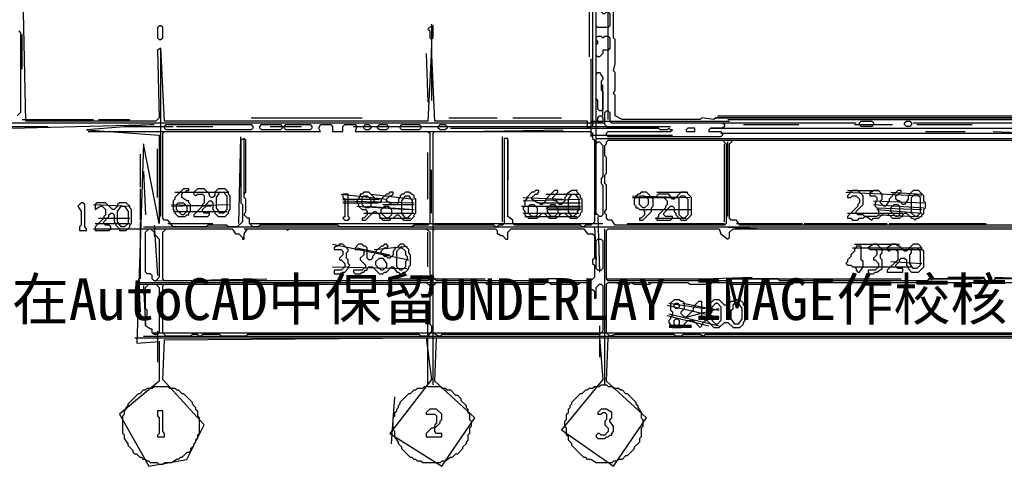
# Model space of a CAD drawing. Header units: millimetres. Extents: x -171 to 29168, y -21389 to 9617.
# Tile 40 of 60: x 1721 to 5374, y 1158 to 2814. Entities that reach past the tile are written whole.
import ezdxf

# ---------------------------------------------------------------- set-up
doc = ezdxf.new("R2010")
doc.units = ezdxf.units.MM
for name, color, linetype in [('REFERENCE_TEXT', 2, 'Continuous'), ('TRACE_CONTOUR_FINE', 8, 'Continuous'), ('TRACE_CONTOUR_MAJOR', 7, 'Continuous'), ('TRACE_DARK_PIXELS', 250, 'Continuous'), ('TRACE_STRAIGHT_LINES', 4, 'Continuous')]:
    doc.layers.add(name, color=color, linetype=linetype)
doc.styles.add('CHINESE', font='simhei.ttf')

msp = doc.modelspace()

# ---------------------------------------------------------------- linework, layer by layer
at = {"layer": 'TRACE_CONTOUR_FINE'}
for points in [[(3254.5, 2791.4), (3248.1, 2791.4), (3235.2, 2778.6), (3241.7, 2772.1), (3241.7, 2746.4), (3248.1, 2740), (3254.5, 2746.4)], [(3865.5, 2450.5), (3872, 2457), (3878.4, 2457), (3884.8, 2450.5), (3884.8, 2437.7), (3878.4, 2431.2), (3872, 2431.2), (3865.5, 2437.7)], [(2997.2, 2418.4), (3003.7, 2424.8), (3016.5, 2424.8), (3023, 2418.4), (3023, 2411.9), (3016.5, 2405.5), (3003.7, 2405.5), (2997.2, 2411.9)], [(3048.7, 2418.4), (3055.1, 2424.8), (3080.9, 2424.8), (3087.3, 2418.4), (3087.3, 2411.9), (3080.9, 2405.5), (3055.1, 2405.5), (3048.7, 2411.9)], [(3273.8, 2418.4), (3280.2, 2424.8), (3299.5, 2424.8), (3306, 2418.4), (3306, 2411.9), (3299.5, 2405.5), (3280.2, 2405.5), (3273.8, 2411.9)], [(4193.6, 2405.5), (4193.6, 2399.1), (4225.7, 2399.1), (4225.7, 2411.9), (4200, 2411.9)], [(5004, 2431.2), (5010.4, 2437.7), (5023.3, 2437.7), (5029.7, 2431.2), (5029.7, 2424.8), (5023.3, 2418.4), (5010.4, 2418.4), (5004, 2424.8)], [(4148.5, 1755.9), (4155, 1762.3), (4161.4, 1762.3), (4167.8, 1755.9), (4167.8, 1749.5), (4161.4, 1743), (4155, 1743), (4148.5, 1749.5)], [(4148.5, 1698), (4155, 1704.4), (4161.4, 1704.4), (4167.8, 1698), (4167.8, 1685.1), (4161.4, 1678.7), (4155, 1678.7), (4148.5, 1685.1)]]:
    msp.add_lwpolyline(points, close=True, dxfattribs=at)
at = {"layer": 'TRACE_CONTOUR_MAJOR'}
for points in [[(3846.2, 3093.7), (3846.2, 2418.4), (3827, 2411.9), (3827, 2437.7), (3260.9, 2437.7), (3248.1, 2707.8), (3235.2, 2437.7), (2257.6, 2437.7), (2244.7, 2707.8), (2231.9, 2701.4), (2238.3, 2450.5), (2225.4, 2437.7), (1743, 2437.7), (1730.2, 3074.4)], [(5930.2, 2450.5), (4302.9, 2450.5), (4296.5, 2444.1), (4251.5, 2450.5), (4245, 2444.1), (3955.6, 2444.1), (3929.9, 2457), (3929.9, 2534.2), (3923.4, 2540.6), (3929.9, 2553.4), (3929.9, 2617.8), (3923.4, 2624.2), (3929.9, 2649.9), (3929.9, 2740), (3923.4, 2746.4), (3923.4, 3093.7)], [(1717.3, 2772.1), (1723.7, 2765.7), (1723.7, 2469.8), (1710.9, 2457)], [(1209.2, 2399.1), (2219, 2424.8), (1968.1, 2405.5), (2238.3, 2386.2), (2238.3, 2058.2), (2180.4, 2354.1), (2154.7, 1614.4), (2238.3, 1620.8), (2238.3, 1472.9), (2090.4, 1350.7), (2199.7, 1157.7), (2341.2, 1183.5), (2405.5, 1312.1), (2251.1, 1479.3), (2257.6, 1627.3), (3228.8, 1633.7), (3248.1, 1479.3), (3093.7, 1279.9), (3286.7, 1157.7), (3408.9, 1337.8), (3260.9, 1472.9), (3267.4, 1633.7), (3872, 1633.7), (3884.8, 1479.3), (3730.5, 1292.8), (3923.4, 1157.7), (4045.6, 1337.8), (3897.7, 1472.9), (3904.1, 1633.7), (5975.2, 1633.7)], [(5415.6, 1852.4), (5338.4, 1852.4), (5332, 1845.9), (5306.3, 1845.9), (5299.8, 1852.4), (5094, 1852.4), (5087.6, 1845.9), (4540.9, 1845.9), (4534.5, 1852.4), (4354.4, 1852.4), (4347.9, 1845.9), (3904.1, 1845.9), (3897.7, 1852.4), (3897.7, 2032.5), (3904.1, 2038.9), (4315.8, 2038.9), (4322.2, 2019.6), (4347.9, 2000.3), (4354.4, 2006.7), (4354.4, 2026), (4367.2, 2038.9), (5486.4, 2038.9)], [(5975.2, 1646.6), (4264.3, 1646.6), (4257.9, 1640.1), (4245, 1646.6), (4180.7, 1646.6), (4174.3, 1640.1), (4155, 1640.1), (4148.5, 1646.6), (3929.9, 1646.6), (3910.6, 1640.1), (3897.7, 1653), (3897.7, 1833.1), (3904.1, 1839.5), (3936.3, 1839.5), (3942.7, 1833.1), (3981.3, 1833.1), (3987.7, 1839.5), (4000.6, 1833.1), (4058.5, 1833.1), (4064.9, 1839.5), (4200, 1839.5), (4206.4, 1833.1), (4283.6, 1833.1), (4290, 1839.5), (4347.9, 1839.5), (4354.4, 1833.1), (4585.9, 1833.1), (4592.3, 1839.5), (5216.2, 1839.5), (5222.7, 1833.1), (5242, 1839.5), (5968.8, 1839.5)]]:
    msp.add_lwpolyline(points, dxfattribs=at)
for points in [[(3865.5, 2862.2), (3872, 2862.2), (3878.4, 2855.7), (3878.4, 2842.9), (3884.8, 2836.4), (3891.3, 2836.4), (3897.7, 2842.9), (3904.1, 2842.9), (3910.6, 2836.4), (3910.6, 2791.4), (3904.1, 2785), (3865.5, 2785), (3859.1, 2791.4), (3859.1, 2855.7)], [(2238.3, 2791.4), (2231.9, 2785), (2231.9, 2746.4), (2238.3, 2740), (2244.7, 2740), (2251.1, 2746.4), (2251.1, 2785), (2244.7, 2791.4)], [(3904.1, 2752.8), (3910.6, 2746.4), (3910.6, 2707.8), (3904.1, 2701.4), (3884.8, 2701.4), (3884.8, 2688.5), (3872, 2675.7), (3865.5, 2675.7), (3859.1, 2682.1), (3859.1, 2720.7), (3865.5, 2727.1), (3865.5, 2733.5), (3859.1, 2740), (3859.1, 2746.4), (3865.5, 2752.8), (3878.4, 2752.8), (3884.8, 2746.4), (3891.3, 2752.8)], [(3865.5, 2617.8), (3872, 2617.8), (3884.8, 2598.5), (3884.8, 2592), (3878.4, 2585.6), (3878.4, 2553.4), (3884.8, 2547), (3884.8, 2482.7), (3878.4, 2476.3), (3872, 2476.3), (3865.5, 2482.7), (3865.5, 2514.9), (3859.1, 2521.3), (3859.1, 2611.3)], [(3891.3, 2469.8), (3897.7, 2476.3), (3904.1, 2476.3), (3910.6, 2469.8), (3910.6, 2437.7), (3917, 2431.2), (4328.6, 2431.2), (4335.1, 2424.8), (4335.1, 2418.4), (4328.6, 2411.9), (4283.6, 2411.9), (4277.2, 2405.5), (4277.2, 2399.1), (4322.2, 2399.1), (4328.6, 2392.6), (4328.6, 2386.2), (4322.2, 2379.8), (3904.1, 2379.8), (3897.7, 2386.2), (3897.7, 2392.6), (3904.1, 2399.1), (4135.7, 2399.1), (4142.1, 2405.5), (4135.7, 2405.5), (4129.2, 2411.9), (4122.8, 2405.5), (4097.1, 2405.5), (4090.7, 2411.9), (3904.1, 2411.9), (3891.3, 2424.8)], [(3241.7, 2392.6), (3241.7, 2058.2), (3235.2, 2051.8), (3183.8, 2051.8), (3177.3, 2045.3), (2907.2, 2045.3), (2900.8, 2051.8), (2611.3, 2051.8), (2604.9, 2045.3), (2585.6, 2045.3), (2572.7, 2058.2), (2572.7, 2077.5), (2566.3, 2077.5), (2553.4, 2090.4), (2559.9, 2103.2), (2559.9, 2148.2), (2553.4, 2154.7), (2553.4, 2167.5), (2559.9, 2174), (2559.9, 2366.9), (2553.4, 2373.4), (2540.6, 2366.9), (2540.6, 2135.4), (2547, 2128.9), (2547, 2064.6), (2527.7, 2045.3), (2495.6, 2045.3), (2489.1, 2051.8), (2418.4, 2051.8), (2411.9, 2045.3), (2289.7, 2045.3), (2270.4, 2071.1), (2257.6, 2071.1), (2251.1, 2077.5), (2251.1, 2392.6), (2257.6, 2399.1), (2836.4, 2399.1), (2830, 2411.9), (2836.4, 2424.8), (2875, 2424.8), (2881.5, 2418.4), (2881.5, 2399.1), (2920.1, 2399.1), (2920.1, 2418.4), (2926.5, 2424.8), (2965.1, 2424.8), (2971.5, 2418.4), (2965.1, 2399.1), (3235.2, 2399.1)], [(2257.6, 2418.4), (2264, 2424.8), (2579.2, 2424.8), (2585.6, 2418.4), (2585.6, 2411.9), (2579.2, 2405.5), (2264, 2405.5), (2257.6, 2411.9)], [(2611.3, 2418.4), (2617.8, 2424.8), (2688.5, 2424.8), (2694.9, 2418.4), (2694.9, 2411.9), (2688.5, 2405.5), (2617.8, 2405.5), (2611.3, 2411.9)], [(2701.4, 2418.4), (2707.8, 2424.8), (2797.9, 2424.8), (2804.3, 2418.4), (2804.3, 2411.9), (2797.9, 2405.5), (2707.8, 2405.5), (2701.4, 2411.9)], [(3132.3, 2418.4), (3138.7, 2424.8), (3203.1, 2424.8), (3209.5, 2418.4), (3209.5, 2411.9), (3203.1, 2405.5), (3138.7, 2405.5), (3132.3, 2411.9)], [(4836.8, 2431.2), (4843.2, 2437.7), (4881.8, 2437.7), (4888.2, 2431.2), (4888.2, 2424.8), (4881.8, 2418.4), (4843.2, 2418.4), (4836.8, 2424.8)], [(3254.5, 2392.6), (3260.9, 2399.1), (3839.8, 2399.1), (3846.2, 2392.6), (3846.2, 2373.4), (3852.7, 2366.9), (3852.7, 2064.6), (3839.8, 2051.8), (3820.5, 2051.8), (3814.1, 2045.3), (3807.7, 2045.3), (3801.2, 2051.8), (3556.8, 2051.8), (3550.4, 2058.2), (3550.4, 2071.1), (3531.1, 2083.9), (3531.1, 2373.4), (3518.2, 2373.4), (3518.2, 2058.2), (3511.8, 2051.8), (3498.9, 2051.8), (3492.5, 2045.3), (3486.1, 2045.3), (3479.6, 2051.8), (3260.9, 2051.8), (3254.5, 2058.2)], [(3865.5, 2360.5), (3872, 2360.5), (3884.8, 2347.6), (3884.8, 2231.9), (3878.4, 2225.4), (3878.4, 2206.1), (3884.8, 2199.7), (3884.8, 2090.4), (3878.4, 2083.9), (3872, 2083.9), (3859.1, 2096.8), (3859.1, 2354.1)], [(3897.7, 2360.5), (3904.1, 2366.9), (4328.6, 2366.9), (4341.5, 2354.1), (4341.5, 2058.2), (4335.1, 2051.8), (3929.9, 2051.8), (3917, 2071.1), (3904.1, 2071.1), (3897.7, 2077.5), (3897.7, 2090.4), (3891.3, 2096.8), (3891.3, 2103.2), (3897.7, 2109.6), (3897.7, 2199.7), (3891.3, 2206.1), (3891.3, 2238.3), (3897.7, 2244.7), (3897.7, 2302.6), (3891.3, 2309), (3891.3, 2347.6), (3897.7, 2354.1)], [(4354.4, 2354.1), (4367.2, 2366.9), (5505.7, 2366.9), (5518.5, 2354.1), (5518.5, 2334.8), (5512.1, 2328.3), (5512.1, 2289.7), (5518.5, 2283.3), (5518.5, 2174), (5512.1, 2167.5), (5512.1, 2141.8), (5518.5, 2135.4), (5518.5, 2058.2), (5512.1, 2051.8), (4393, 2051.8), (4380.1, 2071.1), (4360.8, 2071.1), (4354.4, 2077.5)], [(2347.6, 2186.8), (2328.3, 2186.8), (2296.2, 2154.7), (2296.2, 2148.2), (2289.7, 2141.8), (2289.7, 2109.6), (2296.2, 2103.2), (2296.2, 2096.8), (2309, 2083.9), (2334.8, 2083.9), (2341.2, 2090.4), (2347.6, 2090.4), (2347.6, 2096.8), (2354.1, 2103.2), (2354.1, 2128.9), (2347.6, 2135.4), (2347.6, 2141.8), (2341.2, 2141.8), (2321.9, 2154.7), (2321.9, 2167.5), (2328.3, 2174), (2334.8, 2174), (2341.2, 2180.4), (2347.6, 2180.4)], [(2366.9, 2174), (2366.9, 2167.5), (2373.4, 2161.1), (2379.8, 2167.5), (2399.1, 2167.5), (2405.5, 2161.1), (2405.5, 2135.4), (2399.1, 2128.9), (2399.1, 2122.5), (2366.9, 2090.4), (2366.9, 2083.9), (2418.4, 2083.9), (2424.8, 2090.4), (2424.8, 2096.8), (2405.5, 2096.8), (2399.1, 2103.2), (2399.1, 2109.6), (2411.9, 2122.5), (2411.9, 2128.9), (2424.8, 2141.8), (2431.2, 2141.8), (2437.7, 2135.4), (2437.7, 2109.6), (2444.1, 2103.2), (2444.1, 2096.8), (2457, 2083.9), (2482.7, 2083.9), (2495.6, 2096.8), (2495.6, 2103.2), (2502, 2109.6), (2502, 2161.1), (2495.6, 2167.5), (2495.6, 2174), (2482.7, 2186.8), (2457, 2186.8), (2444.1, 2174), (2444.1, 2161.1), (2437.7, 2154.7), (2431.2, 2154.7), (2424.8, 2161.1), (2424.8, 2167.5), (2405.5, 2186.8), (2379.8, 2186.8)], [(2463.4, 2174), (2476.3, 2174), (2489.1, 2161.1), (2489.1, 2109.6), (2476.3, 2096.8), (2463.4, 2096.8), (2450.5, 2116.1), (2450.5, 2154.7)], [(2920.1, 2167.5), (2920.1, 2154.7), (2926.5, 2148.2), (2926.5, 2083.9), (2920.1, 2077.5), (2926.5, 2071.1), (2939.4, 2071.1), (2945.8, 2077.5), (2939.4, 2083.9), (2939.4, 2167.5)], [(2971.5, 2141.8), (2971.5, 2135.4), (2977.9, 2128.9), (2977.9, 2122.5), (2990.8, 2109.6), (3003.7, 2109.6), (3010.1, 2103.2), (3010.1, 2090.4), (2997.2, 2077.5), (2990.8, 2077.5), (2990.8, 2071.1), (3003.7, 2071.1), (3035.8, 2103.2), (3042.3, 2103.2), (3055.1, 2090.4), (3055.1, 2083.9), (3068, 2071.1), (3093.7, 2071.1), (3100.2, 2077.5), (3106.6, 2077.5), (3119.4, 2090.4), (3125.9, 2090.4), (3145.2, 2071.1), (3170.9, 2071.1), (3183.8, 2083.9), (3183.8, 2090.4), (3190.2, 2096.8), (3190.2, 2148.2), (3183.8, 2154.7), (3183.8, 2161.1), (3164.5, 2174), (3151.6, 2174), (3145.2, 2167.5), (3138.7, 2167.5), (3132.3, 2161.1), (3132.3, 2154.7), (3125.9, 2148.2), (3125.9, 2135.4), (3119.4, 2128.9), (3100.2, 2128.9), (3080.9, 2141.8), (3080.9, 2148.2), (3093.7, 2161.1), (3100.2, 2161.1), (3106.6, 2167.5), (3106.6, 2174), (3093.7, 2174), (3087.3, 2167.5), (3080.9, 2167.5), (3061.6, 2148.2), (3061.6, 2141.8), (3055.1, 2135.4), (3042.3, 2135.4), (3035.8, 2141.8), (3035.8, 2154.7), (3016.5, 2174), (2997.2, 2174), (2990.8, 2167.5), (2984.4, 2167.5), (2984.4, 2161.1)], [(2997.2, 2161.1), (3010.1, 2161.1), (3023, 2148.2), (3023, 2122.5), (3016.5, 2116.1), (3003.7, 2116.1), (2990.8, 2128.9), (2990.8, 2154.7)], [(3151.6, 2161.1), (3164.5, 2161.1), (3177.3, 2141.8), (3177.3, 2096.8), (3158, 2077.5), (3151.6, 2077.5), (3138.7, 2096.8), (3138.7, 2141.8)], [(3589, 2116.1), (3589, 2109.6), (3595.4, 2103.2), (3595.4, 2090.4), (3608.3, 2077.5), (3640.4, 2077.5), (3659.7, 2096.8), (3666.2, 2096.8), (3685.5, 2077.5), (3711.2, 2077.5), (3717.6, 2083.9), (3724, 2083.9), (3724, 2090.4), (3730.5, 2096.8), (3743.3, 2096.8), (3762.6, 2077.5), (3788.4, 2077.5), (3801.2, 2090.4), (3801.2, 2096.8), (3807.7, 2103.2), (3807.7, 2148.2), (3801.2, 2154.7), (3801.2, 2161.1), (3788.4, 2174), (3788.4, 2180.4), (3769.1, 2180.4), (3749.8, 2167.5), (3749.8, 2161.1), (3743.3, 2154.7), (3743.3, 2141.8), (3730.5, 2128.9), (3724, 2128.9), (3711.2, 2141.8), (3704.7, 2141.8), (3698.3, 2148.2), (3698.3, 2154.7), (3717.6, 2174), (3717.6, 2180.4), (3704.7, 2180.4), (3672.6, 2148.2), (3672.6, 2141.8), (3659.7, 2128.9), (3653.3, 2128.9), (3646.9, 2135.4), (3640.4, 2135.4), (3621.1, 2148.2), (3621.1, 2154.7), (3634, 2167.5), (3640.4, 2167.5), (3646.9, 2174), (3646.9, 2180.4), (3634, 2180.4), (3627.6, 2174), (3621.1, 2174), (3601.8, 2154.7), (3601.8, 2148.2), (3595.4, 2141.8), (3595.4, 2122.5)], [(3769.1, 2167.5), (3781.9, 2167.5), (3794.8, 2148.2), (3794.8, 2109.6), (3788.4, 2103.2), (3788.4, 2096.8), (3775.5, 2083.9), (3769.1, 2083.9), (3756.2, 2103.2), (3756.2, 2148.2)], [(4045.6, 2174), (4026.3, 2174), (4019.9, 2167.5), (4013.5, 2167.5), (4000.6, 2148.2), (4000.6, 2128.9), (4007, 2122.5), (4007, 2116.1), (4013.5, 2116.1), (4019.9, 2109.6), (4032.8, 2109.6), (4039.2, 2103.2), (4039.2, 2090.4), (4026.3, 2077.5), (4019.9, 2077.5), (4019.9, 2071.1), (4032.8, 2071.1), (4064.9, 2103.2), (4064.9, 2116.1), (4071.4, 2122.5), (4071.4, 2148.2)], [(4026.3, 2161.1), (4039.2, 2161.1), (4052.1, 2148.2), (4052.1, 2128.9), (4039.2, 2116.1), (4032.8, 2116.1), (4019.9, 2128.9), (4019.9, 2154.7)], [(4212.9, 2154.7), (4193.6, 2174), (4174.3, 2174), (4148.5, 2148.2), (4142.1, 2148.2), (4129.2, 2167.5), (4090.7, 2167.5), (4084.2, 2161.1), (4084.2, 2154.7), (4110, 2154.7), (4122.8, 2141.8), (4122.8, 2128.9), (4116.4, 2122.5), (4116.4, 2116.1), (4090.7, 2090.4), (4090.7, 2083.9), (4084.2, 2077.5), (4084.2, 2071.1), (4135.7, 2071.1), (4142.1, 2077.5), (4142.1, 2083.9), (4116.4, 2083.9), (4110, 2090.4), (4110, 2096.8), (4135.7, 2122.5), (4142.1, 2122.5), (4148.5, 2116.1), (4148.5, 2103.2), (4155, 2096.8), (4155, 2090.4), (4174.3, 2071.1), (4193.6, 2071.1), (4212.9, 2090.4)], [(4174.3, 2161.1), (4187.1, 2161.1), (4200, 2148.2), (4200, 2090.4), (4187.1, 2077.5), (4180.7, 2077.5), (4167.8, 2090.4), (4167.8, 2154.7)], [(4791.7, 2161.1), (4791.7, 2154.7), (4804.6, 2154.7), (4811, 2161.1), (4823.9, 2161.1), (4836.8, 2148.2), (4836.8, 2135.4), (4830.3, 2128.9), (4830.3, 2122.5), (4791.7, 2083.9), (4791.7, 2077.5), (4804.6, 2077.5), (4811, 2071.1), (4830.3, 2071.1), (4836.8, 2077.5), (4849.6, 2077.5), (4856, 2083.9), (4862.5, 2083.9), (4881.8, 2071.1), (4888.2, 2077.5), (4907.5, 2077.5), (4926.8, 2096.8), (4939.7, 2096.8), (4959, 2077.5), (4984.7, 2077.5), (4991.1, 2083.9), (4997.5, 2083.9), (4997.5, 2090.4), (5004, 2096.8), (5010.4, 2096.8), (5029.7, 2077.5), (5036.1, 2077.5), (5042.6, 2071.1), (5049, 2077.5), (5055.4, 2077.5), (5061.9, 2083.9), (5068.3, 2083.9), (5068.3, 2090.4), (5074.7, 2096.8), (5074.7, 2109.6), (5081.2, 2116.1), (5081.2, 2135.4), (5074.7, 2141.8), (5074.7, 2161.1), (5055.4, 2180.4), (5036.1, 2180.4), (5016.8, 2161.1), (5016.8, 2148.2), (5004, 2128.9), (4997.5, 2128.9), (4984.7, 2141.8), (4978.3, 2141.8), (4971.8, 2148.2), (4971.8, 2161.1), (4991.1, 2174), (4991.1, 2180.4), (4978.3, 2180.4), (4965.4, 2167.5), (4959, 2167.5), (4959, 2161.1), (4946.1, 2148.2), (4946.1, 2141.8), (4933.2, 2122.5), (4926.8, 2122.5), (4913.9, 2135.4), (4913.9, 2141.8), (4920.4, 2148.2), (4920.4, 2167.5), (4907.5, 2180.4), (4888.2, 2180.4), (4881.8, 2174), (4875.3, 2174), (4875.3, 2161.1), (4894.6, 2161.1), (4901.1, 2154.7), (4901.1, 2141.8), (4894.6, 2135.4), (4894.6, 2122.5), (4907.5, 2109.6), (4907.5, 2090.4), (4901.1, 2083.9), (4856, 2083.9), (4849.6, 2090.4), (4830.3, 2090.4), (4823.9, 2096.8), (4823.9, 2103.2), (4849.6, 2128.9), (4849.6, 2161.1), (4830.3, 2180.4), (4811, 2180.4)], [(5042.6, 2167.5), (5049, 2167.5), (5061.9, 2154.7), (5061.9, 2096.8), (5049, 2083.9), (5042.6, 2083.9), (5029.7, 2096.8), (5029.7, 2154.7)], [(1948.9, 2135.4), (1936, 2122.5), (1948.9, 2103.2), (1948.9, 2051.8), (1942.4, 2045.3), (1942.4, 2032.5), (1968.1, 2032.5), (1968.1, 2038.9), (1961.7, 2045.3), (1961.7, 2128.9), (1955.3, 2135.4)], [(2000.3, 2128.9), (2000.3, 2109.6), (2019.6, 2122.5), (2026, 2122.5), (2038.9, 2109.6), (2038.9, 2090.4), (2032.5, 2083.9), (2032.5, 2077.5), (2000.3, 2045.3), (2000.3, 2032.5), (2051.8, 2032.5), (2058.2, 2038.9), (2058.2, 2045.3), (2051.8, 2051.8), (2038.9, 2051.8), (2032.5, 2058.2), (2032.5, 2064.6), (2051.8, 2083.9), (2051.8, 2090.4), (2058.2, 2096.8), (2064.6, 2096.8), (2071.1, 2090.4), (2071.1, 2064.6), (2077.5, 2058.2), (2077.5, 2051.8), (2090.4, 2038.9), (2090.4, 2032.5), (2116.1, 2032.5), (2128.9, 2045.3), (2128.9, 2051.8), (2135.4, 2058.2), (2135.4, 2109.6), (2128.9, 2116.1), (2128.9, 2122.5), (2116.1, 2135.4), (2090.4, 2135.4), (2083.9, 2128.9), (2083.9, 2122.5), (2071.1, 2109.6), (2064.6, 2109.6), (2038.9, 2135.4), (2006.7, 2135.4)], [(2096.8, 2122.5), (2109.6, 2122.5), (2122.5, 2103.2), (2122.5, 2058.2), (2109.6, 2045.3), (2096.8, 2045.3), (2083.9, 2064.6), (2083.9, 2103.2)], [(2302.6, 2128.9), (2309, 2135.4), (2328.3, 2135.4), (2341.2, 2122.5), (2341.2, 2103.2), (2328.3, 2090.4), (2321.9, 2090.4), (2302.6, 2109.6)], [(3074.4, 2122.5), (3087.3, 2122.5), (3100.2, 2109.6), (3100.2, 2090.4), (3087.3, 2077.5), (3080.9, 2077.5), (3061.6, 2096.8), (3061.6, 2109.6)], [(3614.7, 2128.9), (3627.6, 2128.9), (3640.4, 2116.1), (3640.4, 2090.4), (3634, 2083.9), (3621.1, 2083.9), (3608.3, 2096.8), (3608.3, 2122.5)], [(3691.9, 2128.9), (3704.7, 2128.9), (3717.6, 2109.6), (3717.6, 2096.8), (3704.7, 2083.9), (3691.9, 2083.9), (3679, 2103.2), (3679, 2116.1)], [(4965.4, 2128.9), (4978.3, 2128.9), (4984.7, 2122.5), (4984.7, 2090.4), (4978.3, 2083.9), (4971.8, 2083.9), (4952.5, 2103.2), (4952.5, 2116.1)], [(2199.7, 2038.9), (2206.1, 2038.9), (2219, 2026), (2219, 2013.2), (2225.4, 2013.2), (2238.3, 2000.3), (2238.3, 1858.8), (2225.4, 1845.9), (2219, 1845.9), (2212.6, 1852.4), (2212.6, 1865.2), (2206.1, 1871.7), (2193.3, 1871.7), (2186.8, 1878.1), (2186.8, 2026)], [(2251.1, 2026), (2264, 2038.9), (2508.4, 2038.9), (2521.3, 2019.6), (2534.2, 2019.6), (2547, 2006.7), (2547, 2000.3), (2553.4, 2000.3), (2553.4, 2019.6), (2566.3, 2038.9), (2707.8, 2038.9), (2714.2, 2032.5), (2720.7, 2038.9), (3228.8, 2038.9), (3241.7, 2026), (3241.7, 1871.7), (3248.1, 1865.2), (3248.1, 1858.8), (3235.2, 1845.9), (2257.6, 1845.9), (2251.1, 1852.4)], [(3254.5, 2032.5), (3260.9, 2038.9), (3486.1, 2038.9), (3492.5, 2032.5), (3492.5, 2019.6), (3498.9, 2019.6), (3505.4, 2013.2), (3511.8, 2013.2), (3524.7, 2000.3), (3531.1, 2000.3), (3531.1, 2026), (3544, 2038.9), (3814.1, 2038.9), (3827, 2019.6), (3846.2, 2019.6), (3852.7, 2013.2), (3852.7, 1929.6), (3846.2, 1923.1), (3846.2, 1910.3), (3852.7, 1903.8), (3852.7, 1858.8), (3839.8, 1845.9), (3749.8, 1845.9), (3743.3, 1852.4), (3679, 1852.4), (3672.6, 1845.9), (3267.4, 1845.9), (3254.5, 1858.8)], [(2920.1, 1981), (2907.2, 1981), (2900.8, 1974.6), (2894.3, 1974.6), (2887.9, 1968.1), (2887.9, 1961.7), (2913.6, 1961.7), (2920.1, 1955.3), (2920.1, 1942.4), (2907.2, 1929.6), (2907.2, 1923.1), (2913.6, 1923.1), (2926.5, 1910.3), (2926.5, 1897.4), (2913.6, 1884.5), (2887.9, 1884.5), (2887.9, 1871.7), (2913.6, 1871.7), (2920.1, 1878.1), (2926.5, 1878.1), (2939.4, 1891), (2939.4, 1897.4), (2945.8, 1903.8), (2939.4, 1910.3), (2939.4, 1923.1), (2932.9, 1929.6), (2932.9, 1948.9), (2939.4, 1955.3), (2939.4, 1961.7)], [(2965.1, 1968.1), (2965.1, 1961.7), (2990.8, 1961.7), (2997.2, 1955.3), (2997.2, 1942.4), (2984.4, 1929.6), (2984.4, 1923.1), (3003.7, 1903.8), (3003.7, 1897.4), (2990.8, 1884.5), (2958.7, 1884.5), (2958.7, 1878.1), (2965.1, 1871.7), (2984.4, 1871.7), (2990.8, 1878.1), (2997.2, 1878.1), (3003.7, 1884.5), (3010.1, 1884.5), (3010.1, 1891), (3016.5, 1897.4), (3029.4, 1897.4), (3055.1, 1871.7), (3068, 1871.7), (3074.4, 1878.1), (3080.9, 1878.1), (3100.2, 1897.4), (3106.6, 1897.4), (3119.4, 1878.1), (3125.9, 1878.1), (3132.3, 1871.7), (3138.7, 1871.7), (3145.2, 1878.1), (3151.6, 1878.1), (3164.5, 1891), (3164.5, 1897.4), (3170.9, 1903.8), (3170.9, 1942.4), (3164.5, 1948.9), (3164.5, 1961.7), (3145.2, 1981), (3132.3, 1981), (3119.4, 1968.1), (3113, 1968.1), (3113, 1961.7), (3106.6, 1955.3), (3106.6, 1942.4), (3093.7, 1929.6), (3087.3, 1929.6), (3080.9, 1936), (3074.4, 1936), (3061.6, 1948.9), (3061.6, 1955.3), (3074.4, 1968.1), (3080.9, 1968.1), (3087.3, 1974.6), (3080.9, 1981), (3074.4, 1981), (3068, 1974.6), (3061.6, 1974.6), (3042.3, 1955.3), (3042.3, 1948.9), (3029.4, 1936), (3029.4, 1929.6), (3023, 1923.1), (3016.5, 1923.1), (3010.1, 1929.6), (3010.1, 1968.1), (3003.7, 1974.6), (2997.2, 1974.6), (2990.8, 1981), (2977.9, 1981)], [(3865.5, 2000.3), (3878.4, 2000.3), (3884.8, 1993.9), (3884.8, 1891), (3878.4, 1884.5), (3865.5, 1884.5), (3859.1, 1891), (3859.1, 1993.9)], [(4823.9, 1974.6), (4823.9, 1968.1), (4817.5, 1961.7), (4817.5, 1955.3), (4804.6, 1942.4), (4804.6, 1936), (4791.7, 1923.1), (4791.7, 1916.7), (4785.3, 1910.3), (4791.7, 1903.8), (4804.6, 1903.8), (4811, 1897.4), (4817.5, 1897.4), (4823.9, 1891), (4823.9, 1884.5), (4830.3, 1878.1), (4836.8, 1878.1), (4849.6, 1897.4), (4849.6, 1916.7), (4843.2, 1923.1), (4843.2, 1974.6)], [(4901.1, 1981), (4888.2, 1981), (4868.9, 1968.1), (4875.3, 1961.7), (4894.6, 1961.7), (4901.1, 1955.3), (4901.1, 1942.4), (4888.2, 1929.6), (4888.2, 1923.1), (4894.6, 1923.1), (4907.5, 1910.3), (4907.5, 1897.4), (4894.6, 1884.5), (4868.9, 1884.5), (4868.9, 1878.1), (4875.3, 1871.7), (4888.2, 1871.7), (4894.6, 1878.1), (4901.1, 1878.1), (4920.4, 1891), (4920.4, 1923.1), (4913.9, 1929.6), (4913.9, 1942.4), (4920.4, 1948.9), (4920.4, 1961.7)], [(4939.7, 1968.1), (4939.7, 1961.7), (4946.1, 1955.3), (4952.5, 1961.7), (4971.8, 1961.7), (4978.3, 1955.3), (4978.3, 1923.1), (4939.7, 1884.5), (4939.7, 1878.1), (4997.5, 1878.1), (4997.5, 1891), (4978.3, 1891), (4971.8, 1897.4), (4971.8, 1903.8), (4984.7, 1916.7), (4984.7, 1923.1), (4991.1, 1929.6), (5004, 1929.6), (5010.4, 1923.1), (5010.4, 1903.8), (5016.8, 1897.4), (5016.8, 1891), (5029.7, 1878.1), (5055.4, 1878.1), (5074.7, 1897.4), (5074.7, 1955.3), (5068.3, 1961.7), (5068.3, 1968.1), (5055.4, 1981), (5036.1, 1981), (5010.4, 1955.3), (5004, 1955.3), (4984.7, 1974.6), (4978.3, 1974.6), (4971.8, 1981), (4959, 1981)], [(3132.3, 1968.1), (3138.7, 1968.1), (3151.6, 1955.3), (3151.6, 1942.4), (3158, 1936), (3158, 1923.1), (3151.6, 1916.7), (3151.6, 1897.4), (3138.7, 1884.5), (3132.3, 1884.5), (3119.4, 1897.4), (3119.4, 1955.3)], [(5036.1, 1968.1), (5049, 1968.1), (5061.9, 1955.3), (5061.9, 1903.8), (5049, 1891), (5036.1, 1891), (5023.3, 1910.3), (5023.3, 1942.4), (5029.7, 1948.9), (5029.7, 1961.7)], [(3055.1, 1929.6), (3068, 1929.6), (3080.9, 1910.3), (3080.9, 1897.4), (3068, 1884.5), (3061.6, 1884.5), (3042.3, 1903.8), (3042.3, 1916.7)], [(2199.7, 1833.1), (2225.4, 1833.1), (2238.3, 1820.2), (2238.3, 1653), (2231.9, 1646.6), (2219, 1646.6), (2212.6, 1653), (2212.6, 1665.8), (2206.1, 1665.8), (2186.8, 1678.7), (2186.8, 1710.9), (2193.3, 1717.3), (2193.3, 1736.6), (2186.8, 1743), (2186.8, 1820.2)], [(3241.7, 1826.6), (3241.7, 1685.1), (3248.1, 1678.7), (3248.1, 1659.4), (3235.2, 1640.1), (3209.5, 1640.1), (3203.1, 1646.6), (2566.3, 1646.6), (2559.9, 1640.1), (2469.8, 1640.1), (2463.4, 1646.6), (2399.1, 1646.6), (2392.6, 1640.1), (2386.2, 1640.1), (2379.8, 1646.6), (2360.5, 1646.6), (2354.1, 1640.1), (2264, 1640.1), (2251.1, 1653), (2251.1, 1826.6), (2257.6, 1833.1), (3203.1, 1833.1), (3209.5, 1839.5), (3228.8, 1839.5)], [(3254.5, 1826.6), (3267.4, 1839.5), (3299.5, 1839.5), (3306, 1833.1), (3402.5, 1833.1), (3408.9, 1839.5), (3447.5, 1839.5), (3453.9, 1833.1), (3666.2, 1833.1), (3672.6, 1839.5), (3685.5, 1839.5), (3691.9, 1833.1), (3794.8, 1833.1), (3801.2, 1839.5), (3820.5, 1839.5), (3827, 1833.1), (3827, 1820.2), (3833.4, 1813.8), (3846.2, 1813.8), (3852.7, 1807.4), (3852.7, 1781.6), (3859.1, 1781.6), (3859.1, 1820.2), (3872, 1833.1), (3878.4, 1833.1), (3884.8, 1826.6), (3884.8, 1659.4), (3872, 1646.6), (3286.7, 1646.6), (3280.2, 1640.1), (3273.8, 1640.1), (3254.5, 1653)], [(4135.7, 1762.3), (4135.7, 1736.6), (4142.1, 1730.2), (4142.1, 1717.3), (4135.7, 1710.9), (4135.7, 1704.4), (4129.2, 1698), (4129.2, 1691.6), (4142.1, 1672.3), (4174.3, 1672.3), (4200, 1698), (4219.3, 1698), (4245, 1672.3), (4251.5, 1678.7), (4251.5, 1685.1), (4264.3, 1698), (4270.8, 1698), (4296.5, 1672.3), (4315.8, 1672.3), (4335.1, 1691.6), (4347.9, 1691.6), (4367.2, 1672.3), (4393, 1672.3), (4405.8, 1685.1), (4405.8, 1691.6), (4412.3, 1698), (4412.3, 1749.5), (4405.8, 1755.9), (4405.8, 1762.3), (4393, 1775.2), (4373.7, 1775.2), (4367.2, 1768.8), (4360.8, 1768.8), (4347.9, 1755.9), (4335.1, 1755.9), (4315.8, 1775.2), (4296.5, 1775.2), (4277.2, 1755.9), (4277.2, 1743), (4270.8, 1736.6), (4270.8, 1717.3), (4264.3, 1710.9), (4257.9, 1710.9), (4251.5, 1717.3), (4251.5, 1768.8), (4238.6, 1768.8), (4225.7, 1755.9), (4225.7, 1749.5), (4219.3, 1743), (4219.3, 1736.6), (4193.6, 1710.9), (4187.1, 1710.9), (4174.3, 1723.7), (4174.3, 1730.2), (4187.1, 1743), (4187.1, 1762.3), (4180.7, 1768.8), (4174.3, 1768.8), (4167.8, 1775.2), (4148.5, 1775.2)], [(4302.9, 1762.3), (4309.3, 1762.3), (4322.2, 1749.5), (4322.2, 1698), (4309.3, 1685.1), (4302.9, 1685.1), (4290, 1698), (4290, 1710.9), (4283.6, 1717.3), (4283.6, 1723.7), (4290, 1730.2), (4290, 1749.5)], [(4373.7, 1762.3), (4386.5, 1762.3), (4399.4, 1743), (4399.4, 1704.4), (4386.5, 1685.1), (4373.7, 1685.1), (4360.8, 1704.4), (4360.8, 1736.6), (4367.2, 1743), (4367.2, 1755.9)], [(2219, 1453.6), (2270.4, 1453.6), (2276.9, 1447.2), (2296.2, 1447.2), (2302.6, 1440.7), (2309, 1440.7), (2321.9, 1427.9), (2328.3, 1427.9), (2360.5, 1395.7), (2360.5, 1389.3), (2373.4, 1376.4), (2373.4, 1370), (2379.8, 1363.6), (2379.8, 1344.3), (2386.2, 1337.8), (2386.2, 1279.9), (2379.8, 1273.5), (2379.8, 1260.6), (2373.4, 1254.2), (2373.4, 1247.8), (2366.9, 1241.3), (2366.9, 1234.9), (2354.1, 1222.1), (2354.1, 1215.6), (2347.6, 1209.2), (2341.2, 1209.2), (2321.9, 1189.9), (2315.5, 1189.9), (2309, 1183.5), (2302.6, 1183.5), (2283.3, 1170.6), (2257.6, 1170.6), (2251.1, 1164.2), (2238.3, 1164.2), (2231.9, 1170.6), (2206.1, 1170.6), (2199.7, 1177), (2193.3, 1177), (2186.8, 1183.5), (2180.4, 1183.5), (2174, 1189.9), (2167.5, 1189.9), (2154.7, 1202.8), (2148.2, 1202.8), (2141.8, 1209.2), (2141.8, 1215.6), (2122.5, 1234.9), (2122.5, 1241.3), (2109.6, 1260.6), (2109.6, 1273.5), (2103.2, 1279.9), (2103.2, 1344.3), (2109.6, 1350.7), (2109.6, 1363.6), (2116.1, 1370), (2116.1, 1376.4), (2122.5, 1382.8), (2122.5, 1389.3), (2161.1, 1427.9), (2167.5, 1427.9), (2180.4, 1440.7), (2186.8, 1440.7), (2193.3, 1447.2), (2212.6, 1447.2)], [(3196.6, 1447.2), (3215.9, 1447.2), (3222.4, 1453.6), (3280.2, 1453.6), (3286.7, 1447.2), (3299.5, 1447.2), (3306, 1440.7), (3318.8, 1440.7), (3338.1, 1421.4), (3344.6, 1421.4), (3357.4, 1408.6), (3357.4, 1402.1), (3376.7, 1382.8), (3376.7, 1376.4), (3383.2, 1370), (3383.2, 1357.1), (3389.6, 1350.7), (3389.6, 1331.4), (3396, 1325), (3396, 1305.7), (3389.6, 1299.2), (3389.6, 1279.9), (3383.2, 1273.5), (3383.2, 1254.2), (3376.7, 1247.8), (3376.7, 1241.3), (3363.9, 1228.5), (3363.9, 1222.1), (3344.6, 1202.8), (3338.1, 1202.8), (3325.3, 1189.9), (3318.8, 1189.9), (3299.5, 1177), (3286.7, 1177), (3280.2, 1170.6), (3215.9, 1170.6), (3209.5, 1177), (3196.6, 1177), (3190.2, 1183.5), (3183.8, 1183.5), (3177.3, 1189.9), (3170.9, 1189.9), (3138.7, 1222.1), (3138.7, 1228.5), (3125.9, 1241.3), (3125.9, 1247.8), (3113, 1267.1), (3113, 1286.4), (3106.6, 1292.8), (3106.6, 1337.8), (3113, 1344.3), (3113, 1357.1), (3119.4, 1363.6), (3119.4, 1370), (3125.9, 1376.4), (3125.9, 1382.8), (3132.3, 1389.3), (3132.3, 1395.7), (3164.5, 1427.9), (3170.9, 1427.9), (3183.8, 1440.7), (3190.2, 1440.7)], [(3878.4, 1460), (3897.7, 1460), (3904.1, 1453.6), (3917, 1453.6), (3923.4, 1447.2), (3942.7, 1447.2), (3949.2, 1440.7), (3955.6, 1440.7), (3968.5, 1427.9), (3974.9, 1427.9), (4007, 1395.7), (4007, 1389.3), (4013.5, 1382.8), (4013.5, 1376.4), (4026.3, 1357.1), (4026.3, 1337.8), (4032.8, 1331.4), (4032.8, 1305.7), (4026.3, 1299.2), (4026.3, 1267.1), (4019.9, 1260.6), (4019.9, 1247.8), (4000.6, 1228.5), (4000.6, 1222.1), (3974.9, 1196.3), (3968.5, 1196.3), (3955.6, 1183.5), (3942.7, 1183.5), (3936.3, 1177), (3923.4, 1177), (3917, 1170.6), (3859.1, 1170.6), (3839.8, 1183.5), (3827, 1183.5), (3820.5, 1189.9), (3814.1, 1189.9), (3769.1, 1234.9), (3769.1, 1241.3), (3756.2, 1254.2), (3756.2, 1267.1), (3749.8, 1273.5), (3749.8, 1299.2), (3743.3, 1305.7), (3743.3, 1325), (3749.8, 1331.4), (3749.8, 1350.7), (3756.2, 1357.1), (3756.2, 1370), (3762.6, 1376.4), (3762.6, 1382.8), (3769.1, 1389.3), (3769.1, 1395.7), (3801.2, 1427.9), (3807.7, 1427.9), (3820.5, 1440.7), (3827, 1440.7), (3833.4, 1447.2), (3846.2, 1447.2), (3852.7, 1453.6), (3872, 1453.6)], [(2231.9, 1363.6), (2231.9, 1344.3), (2238.3, 1337.8), (2238.3, 1279.9), (2231.9, 1273.5), (2231.9, 1267.1), (2257.6, 1267.1), (2257.6, 1279.9), (2251.1, 1286.4), (2251.1, 1363.6)], [(3241.7, 1370), (3228.8, 1357.1), (3228.8, 1350.7), (3260.9, 1350.7), (3267.4, 1344.3), (3267.4, 1318.5), (3260.9, 1312.1), (3260.9, 1305.7), (3254.5, 1299.2), (3248.1, 1299.2), (3228.8, 1279.9), (3228.8, 1267.1), (3286.7, 1267.1), (3286.7, 1279.9), (3267.4, 1279.9), (3260.9, 1286.4), (3260.9, 1299.2), (3280.2, 1318.5), (3280.2, 1325), (3286.7, 1331.4), (3286.7, 1350.7), (3267.4, 1370)], [(3897.7, 1370), (3878.4, 1370), (3865.5, 1357.1), (3865.5, 1350.7), (3878.4, 1350.7), (3884.8, 1357.1), (3891.3, 1357.1), (3897.7, 1350.7), (3897.7, 1331.4), (3891.3, 1325), (3891.3, 1312.1), (3904.1, 1299.2), (3904.1, 1286.4), (3891.3, 1273.5), (3878.4, 1273.5), (3872, 1279.9), (3865.5, 1279.9), (3859.1, 1273.5), (3859.1, 1267.1), (3865.5, 1260.6), (3891.3, 1260.6), (3897.7, 1267.1), (3904.1, 1267.1), (3910.6, 1273.5), (3917, 1273.5), (3917, 1279.9), (3923.4, 1286.4), (3923.4, 1305.7), (3910.6, 1325), (3910.6, 1331.4), (3917, 1337.8), (3917, 1357.1)]]:
    msp.add_lwpolyline(points, close=True, dxfattribs=at)
at = {"layer": 'TRACE_DARK_PIXELS'}
for p, q in [((4302.9, 2450.5), (5943, 2450.5)), ((1485.8, 2431.2), (3820.5, 2431.2)), ((3318.8, 2411.9), (4090.7, 2411.9)), ((3917, 2431.2), (4823.9, 2431.2)), ((4283.6, 2411.9), (5653.6, 2411.9)), ((5036.1, 2431.2), (5943, 2431.2)), ((4341.5, 2392.6), (5537.8, 2392.6)), ((3859.1, 2373.4), (6020.2, 2373.4)), ((2180.4, 2045.3), (6039.5, 2045.3)), ((2161.1, 1833.1), (3203.1, 1833.1)), ((3453.9, 1833.1), (3666.2, 1833.1)), ((4360.8, 1852.4), (4534.5, 1852.4)), ((4360.8, 1833.1), (4573, 1833.1)), ((5094, 1852.4), (5287, 1852.4)), ((2180.4, 1640.1), (6367.5, 1640.1))]:
    msp.add_line(p, q, dxfattribs=at)
at = {"layer": 'TRACE_STRAIGHT_LINES'}
for p, q in [((3904.1, 2444.1), (3904.1, 3125.9)), ((3833.4, 2939.4), (3833.4, 2675.7)), ((3859.1, 2090.4), (3859.1, 2849.3)), ((3248.1, 2797.9), (3248.1, 2514.9)), ((1730.2, 2630.6), (1730.2, 2759.3)), ((2244.7, 2083.9), (2244.7, 2707.8)), ((3228.8, 2688.5), (3235.2, 2508.4)), ((3839.8, 2669.2), (3839.8, 2379.8)), ((3884.8, 2457), (3884.8, 2572.7)), ((2579.2, 2450.5), (2990.8, 2450.5)), ((3312.4, 2450.5), (3492.5, 2450.5)), ((3550.4, 2450.5), (3730.5, 2450.5)), ((4309.3, 2457), (6020.2, 2457)), ((1550.1, 2418.4), (1826.6, 2418.4)), ((1556.5, 2431.2), (3891.3, 2431.2)), ((1730.2, 2444.1), (1993.9, 2444.1)), ((2013.2, 2444.1), (2128.9, 2444.1)), ((2109.6, 2418.4), (2289.7, 2418.4)), ((2302.6, 2418.4), (2437.7, 2418.4)), ((2649.9, 2418.4), (2765.7, 2418.4)), ((2958.7, 2418.4), (4135.7, 2418.4)), ((3839.8, 2437.7), (4354.4, 2437.7)), ((4347.9, 2444.1), (5486.4, 2444.1)), ((4405.8, 2424.8), (4611.6, 2424.8)), ((4817.5, 2424.8), (4959, 2424.8)), ((5049, 2424.8), (5254.8, 2424.8)), ((1974.6, 2399.1), (2817.2, 2399.1)), ((2534.2, 2058.2), (2540.6, 2379.8)), ((3170.9, 2399.1), (3363.9, 2399.1)), ((3370.3, 2399.1), (3736.9, 2405.5)), ((3511.8, 2064.6), (3511.8, 2379.8)), ((3839.8, 2386.2), (4142.1, 2386.2)), ((4322.2, 2392.6), (4605.2, 2392.6)), ((4650.2, 2392.6), (4791.7, 2392.6)), ((5081.2, 2399.1), (5229.1, 2399.1)), ((5332, 2399.1), (5698.6, 2386.2)), ((2553.4, 2154.7), (2553.4, 2373.4)), ((3531.1, 2366.9), (3531.1, 2219)), ((3904.1, 2373.4), (4122.8, 2373.4)), ((4200, 2366.9), (5525, 2366.9)), ((4335.1, 2064.6), (4335.1, 2354.1)), ((4347.9, 2083.9), (4347.9, 2360.5)), ((2167.5, 2315.5), (2167.5, 2193.3)), ((2231.9, 2154.7), (2231.9, 2334.8)), ((3235.2, 2148.2), (3235.2, 2321.9)), ((2180.4, 2251.1), (2186.8, 2090.4)), ((3248.1, 2096.8), (3248.1, 2257.6)), ((2167.5, 2186.8), (2167.5, 2071.1)), ((2296.2, 2174), (2495.6, 2174)), ((2913.6, 2167.5), (3080.9, 2148.2)), ((3023, 2167.5), (3183.8, 2148.2)), ((3672.6, 2167.5), (3794.8, 2167.5)), ((3994.2, 2161.1), (4206.4, 2154.7)), ((4084.2, 2174), (4200, 2174)), ((4785.3, 2174), (5068.3, 2161.1)), ((4791.7, 2180.4), (4907.5, 2180.4)), ((4952.5, 2174), (5068.3, 2167.5)), ((1993.9, 2128.9), (2128.9, 2122.5)), ((2283.3, 2122.5), (2495.6, 2128.9)), ((2283.3, 2128.9), (2431.2, 2122.5)), ((2920.1, 2148.2), (3055.1, 2148.2)), ((2920.1, 2141.8), (3183.8, 2135.4)), ((2920.1, 2135.4), (3048.7, 2135.4)), ((2971.5, 2122.5), (3164.5, 2109.6)), ((3010.1, 2122.5), (3183.8, 2109.6)), ((3068, 2128.9), (3183.8, 2128.9)), ((3582.5, 2122.5), (3801.2, 2122.5)), ((3589, 2154.7), (3736.9, 2148.2)), ((3589, 2141.8), (3801.2, 2148.2)), ((3646.9, 2135.4), (3801.2, 2135.4)), ((3994.2, 2154.7), (4167.8, 2154.7)), ((4888.2, 2141.8), (5074.7, 2135.4)), ((4888.2, 2128.9), (5074.7, 2116.1)), ((2289.7, 2103.2), (2489.1, 2103.2)), ((2997.2, 2096.8), (3183.8, 2096.8)), ((3254.5, 1460), (3254.5, 2090.4)), ((3589, 2096.8), (3794.8, 2096.8)), ((3595.4, 2083.9), (3788.4, 2083.9)), ((3672.6, 2116.1), (3801.2, 2116.1)), ((3679, 2109.6), (3801.2, 2109.6)), ((3865.5, 2083.9), (3872, 1878.1)), ((4019.9, 2109.6), (4212.9, 2109.6)), ((4791.7, 2096.8), (4997.5, 2096.8)), ((4901.1, 2116.1), (5068.3, 2109.6)), ((4901.1, 2109.6), (5068.3, 2096.8)), ((4907.5, 2090.4), (5055.4, 2083.9)), ((2000.3, 2058.2), (2128.9, 2058.2)), ((2013.2, 2077.5), (2128.9, 2077.5)), ((2167.5, 2064.6), (2167.5, 1852.4)), ((2219, 2051.8), (2231.9, 1865.2)), ((2270.4, 2058.2), (2437.7, 2058.2)), ((2572.7, 2058.2), (3884.8, 2058.2)), ((3055.1, 2077.5), (3170.9, 2077.5)), ((3974.9, 2058.2), (4335.1, 2058.2)), ((4077.8, 2077.5), (4193.6, 2077.5)), ((4380.1, 2058.2), (4624.5, 2058.2)), ((4630.9, 2058.2), (4939.7, 2058.2)), ((4946.1, 2058.2), (5306.3, 2058.2)), ((1993.9, 2038.9), (2508.4, 2038.9)), ((2186.8, 1878.1), (2186.8, 2013.2)), ((2553.4, 2038.9), (3486.1, 2038.9)), ((3235.2, 1897.4), (3235.2, 2026)), ((3852.7, 2045.3), (3859.1, 1923.1)), ((3891.3, 1460), (3891.3, 2038.9)), ((4322.2, 2045.3), (4483, 2038.9)), ((4489.4, 2038.9), (4669.5, 2038.9)), ((4849.6, 2038.9), (4965.4, 2038.9)), ((5145.5, 2038.9), (5338.4, 2038.9)), ((2881.5, 1981), (3164.5, 1923.1)), ((3035.8, 1961.7), (3158, 1974.6)), ((4817.5, 1981), (4984.7, 1981)), ((2971.5, 1968.1), (3093.7, 1942.4)), ((4811, 1968.1), (5068.3, 1968.1)), ((4894.6, 1961.7), (5068.3, 1961.7)), ((4952.5, 1916.7), (5068.3, 1910.3)), ((2881.5, 1897.4), (3158, 1891)), ((4811, 1897.4), (5029.7, 1897.4)), ((2154.7, 1839.5), (3820.5, 1839.5)), ((2161.1, 1852.4), (2167.5, 1730.2)), ((2180.4, 1826.6), (2186.8, 1678.7)), ((2225.4, 1845.9), (2637.1, 1852.4)), ((3087.3, 1852.4), (3447.5, 1852.4)), ((3897.7, 1852.4), (4245, 1852.4)), ((3917, 1839.5), (4045.6, 1839.5)), ((4052.1, 1839.5), (4167.8, 1839.5)), ((4257.9, 1852.4), (4438, 1858.8)), ((4347.9, 1839.5), (4708.1, 1839.5)), ((4528, 1852.4), (4991.1, 1852.4)), ((4862.5, 1839.5), (5042.6, 1839.5)), ((5164.8, 1858.8), (5299.8, 1858.8)), ((5312.7, 1839.5), (5672.9, 1839.5)), ((5338.4, 1858.8), (5505.7, 1852.4)), ((4122.8, 1755.9), (4315.8, 1710.9)), ((4129.2, 1762.3), (4264.3, 1743)), ((4180.7, 1762.3), (4315.8, 1736.6)), ((3235.2, 1460), (3235.2, 1743)), ((4122.8, 1717.3), (4277.2, 1678.7)), ((4129.2, 1723.7), (4315.8, 1678.7)), ((4193.6, 1710.9), (4315.8, 1743)), ((2212.6, 1653), (6386.8, 1653)), ((2231.9, 1659.4), (2231.9, 1543.6)), ((3872, 1678.7), (3872, 1562.9)), ((2148.2, 1633.7), (4045.6, 1633.7)), ((4534.5, 1640.1), (6328.9, 1640.1)), ((3100.2, 1241.3), (3113, 1415))]:
    msp.add_line(p, q, dxfattribs=at)

# ---------------------------------------------------------------- texts
at = {"layer": 'REFERENCE_TEXT', "style": 'CHINESE'}
msp.add_text('超精细复刻版：请在AutoCAD中保留UNDERLAY_IMAGE作校核；可隐藏TRACE_DARK_PIXELS减少灰色细节密度。', height=155, dxfattribs=at).set_placement((0, 1700))

doc.saveas('drawing.dxf')
